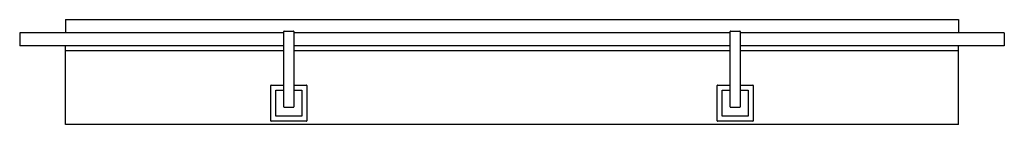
# Model space of a CAD drawing. Header units: millimetres. Extents: x 432.36 to 433.86, y 70.05 to 70.21.
import ezdxf

# ---------------------------------------------------------------- set-up
doc = ezdxf.new("R2010")
doc.units = ezdxf.units.MM
doc.layers.add('SANINDUSA', color=3, linetype='Continuous')

msp = doc.modelspace()

# ---------------------------------------------------------------- linework, layer by layer
at = {"layer": 'SANINDUSA'}
for p, q in [((432.4317, 70.208), (433.7917, 70.208)), ((432.4317, 70.208), (432.4317, 70.188)), ((433.7917, 70.208), (433.7917, 70.188)), ((432.7642, 70.188), (432.3617, 70.188)), ((432.3617, 70.188), (432.3617, 70.168)), ((432.7642, 70.0747), (432.7642, 70.1901)), ((432.7645, 70.1904), (432.7789, 70.1904)), ((432.7792, 70.1901), (432.7792, 70.0747)), ((433.4442, 70.188), (432.7792, 70.188)), ((433.4442, 70.0747), (433.4442, 70.1901)), ((433.4445, 70.1904), (433.4589, 70.1904)), ((433.4592, 70.1901), (433.4592, 70.0747)), ((433.8617, 70.188), (433.4592, 70.188)), ((433.8617, 70.188), (433.8617, 70.168)), ((432.7642, 70.168), (432.3617, 70.168)), ((432.4317, 70.1605), (432.4317, 70.168)), ((432.7642, 70.1605), (432.4317, 70.1605)), ((432.4317, 70.048), (432.4317, 70.1605)), ((433.4442, 70.168), (432.7792, 70.168)), ((433.4442, 70.1605), (432.7792, 70.1605)), ((433.8617, 70.168), (433.4592, 70.168)), ((433.7917, 70.1605), (433.4592, 70.1605)), ((433.7917, 70.1605), (433.7917, 70.168)), ((433.7917, 70.048), (433.7917, 70.1605)), ((432.7442, 70.0534), (432.7442, 70.1074)), ((432.7447, 70.1079), (432.7642, 70.1079)), ((432.7517, 70.0607), (432.7517, 70.1001)), ((432.752, 70.1004), (432.7642, 70.1004)), ((432.7792, 70.1079), (432.7987, 70.1079)), ((432.7792, 70.1004), (432.7914, 70.1004)), ((432.7917, 70.1001), (432.7917, 70.0607)), ((432.7992, 70.1074), (432.7992, 70.0534)), ((433.4242, 70.0534), (433.4242, 70.1074)), ((433.4247, 70.1079), (433.4442, 70.1079)), ((433.4317, 70.0607), (433.4317, 70.1001)), ((433.432, 70.1004), (433.4442, 70.1004)), ((433.4592, 70.1079), (433.4787, 70.1079)), ((433.4592, 70.1004), (433.4714, 70.1004)), ((433.4717, 70.1001), (433.4717, 70.0607)), ((433.4792, 70.1074), (433.4792, 70.0534)), ((432.7645, 70.0744), (432.7789, 70.0744)), ((433.4445, 70.0744), (433.4589, 70.0744)), ((432.7987, 70.0529), (432.7447, 70.0529)), ((432.7914, 70.0604), (432.752, 70.0604)), ((433.4787, 70.0529), (433.4247, 70.0529)), ((433.4714, 70.0604), (433.432, 70.0604)), ((433.7917, 70.048), (432.4317, 70.048))]:
    msp.add_line(p, q, dxfattribs=at)
for centre, radius, start, end in [((432.7645, 70.1901), 0.0003, 90, 180), ((432.7789, 70.1901), 0.0003, 0, 90), ((433.4445, 70.1901), 0.0003, 90, 180), ((433.4589, 70.1901), 0.0003, 0, 90), ((432.7447, 70.1074), 0.0005, 90, 180), ((432.752, 70.1001), 0.0003, 90, 180), ((432.7914, 70.1001), 0.0003, 0, 90), ((432.7987, 70.1074), 0.0005, 0, 90), ((433.4247, 70.1074), 0.0005, 90, 180), ((433.432, 70.1001), 0.0003, 90, 180), ((433.4714, 70.1001), 0.0003, 0, 90), ((433.4787, 70.1074), 0.0005, 0, 90), ((432.7645, 70.0747), 0.0003, 180, 270), ((432.7789, 70.0747), 0.0003, 270, 0), ((433.4445, 70.0747), 0.0003, 180, 270), ((433.4589, 70.0747), 0.0003, 270, 0), ((432.7447, 70.0534), 0.0005, 180, 270), ((432.752, 70.0607), 0.0003, 180, 270), ((432.7914, 70.0607), 0.0003, 270, 0), ((432.7987, 70.0534), 0.0005, 270, 0), ((433.4247, 70.0534), 0.0005, 180, 270), ((433.432, 70.0607), 0.0003, 180, 270), ((433.4714, 70.0607), 0.0003, 270, 0), ((433.4787, 70.0534), 0.0005, 270, 0)]:
    msp.add_arc(centre, radius, start, end, dxfattribs=at)

doc.saveas('drawing.dxf')
